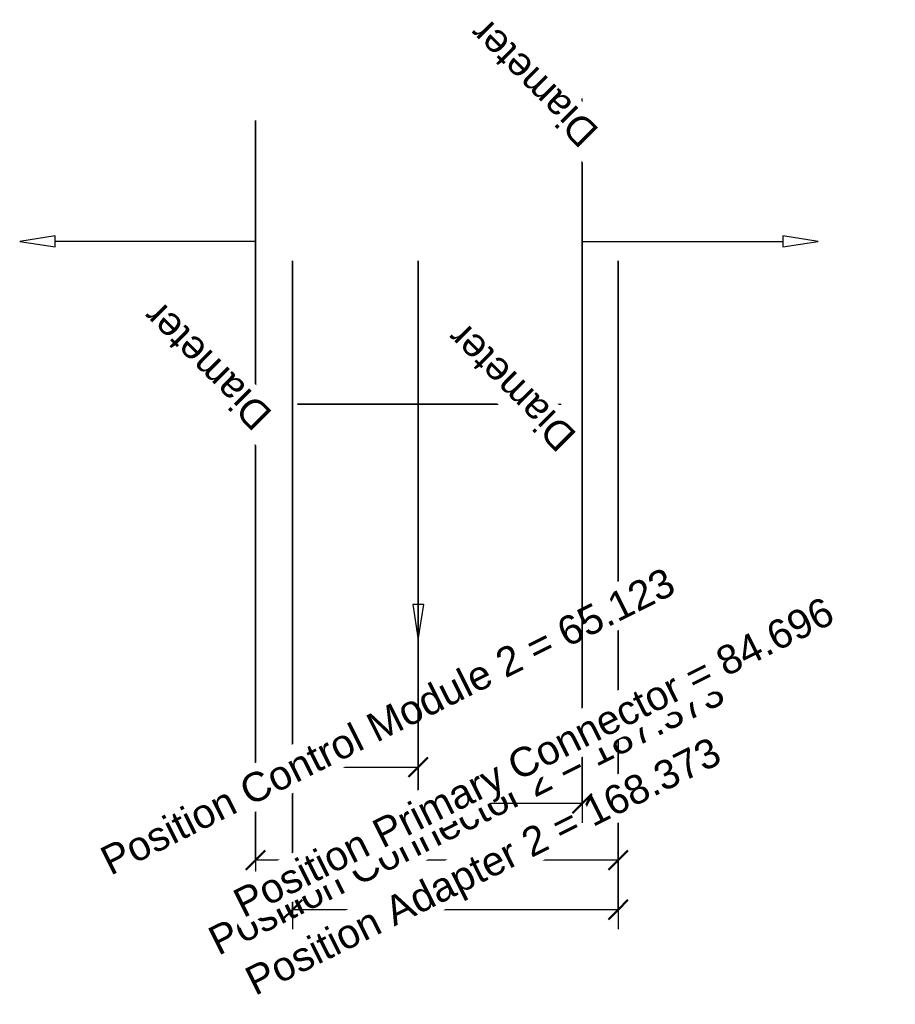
# Model space of a CAD drawing. Header units: millimetres. Extents: x -309 to 143, y -394 to 115.
import ezdxf

# ---------------------------------------------------------------- set-up
doc = ezdxf.new("R2010")
doc.units = ezdxf.units.MM
doc.layers.add('A-ANNO-DIMS', color=211, linetype='Continuous', lineweight=30)
doc.layers.add('A-ANNO-DIMS-5', color=211, linetype='Continuous', lineweight=30)
doc.styles.add('Arial', font='arial.ttf', dxfattribs={"height": 14.6304})
doc.styles.add('Arial_1', font='arial.ttf', dxfattribs={"height": 15})
doc.dimstyles.new('Linear', dxfattribs={"dimscale": 304.8, "dimtxt": 306.07782, "dimasz": 0.656168, "dimexe": 0.656168, "dimexo": 0.656168, "dimgap": 0.656168, "dimtad": 1, "dimdec": 3, "dimrnd": 0.001, "dimzin": 0, "dimdsep": 46, "dimtxsty": 'Arial_1', "dimblk1": 'OBLIQUE', "dimblk2": 'OBLIQUE', "dimsah": 1, "dimcen": 0.09, "dimazin": 0, "dimtfac": 1, "dimtdec": 4, "dimtix": 1, "dimtmove": 0, "dimatfit": 3, "dimfxl": 1, "dimtvp": 1, "dimtfill": 1, "dimtolj": 1, "dimtzin": 0, "dimarcsym": 2})

# ---------------------------------------------------------------- blocks, each defined once
blk = doc.blocks.new('DIMBLOCK1-_3D_')
at = {"layer": 'A-ANNO-DIMS-5'}
for p, q in [((-187.37, -10), (-187.37, -329.93)), ((-187.37, -319.93), (-187.37, -10)), ((0, -10), (0, -329.93)), ((0, -319.93), (0, -10)), ((0, -319.93), (-187.37, -319.93))]:
    blk.add_line(p, q, dxfattribs=at)
at = {"layer": 'A-ANNO-DIMS-5', "lineweight": 50}
for p, q in [((-187.37, -319.93), (-182.37, -314.93)), ((0, -319.93), (5, -314.93)), ((-187.37, -319.93), (-192.37, -324.93)), ((0, -319.93), (-5, -324.93))]:
    blk.add_line(p, q, dxfattribs=at)
at = {"layer": 'A-ANNO-DIMS-5', "color": 0, "insert": (-213.36, -355.99, 73.6), "char_height": 15, "width": 351.754, "attachment_point": 1, "rotation": 26.5651, "line_spacing_factor": 0.941778, "style": 'Arial_1', "bg_fill": 3, "box_fill_scale": 1.25, "bg_fill_color": 256, "bg_fill_true_color": 13158600, "bg_fill_transparency": 0}
blk.add_mtext('Position Connector 2 = 187.373', dxfattribs=at)
blk = doc.blocks.new('_Oblique')
at = {"color": 0, "linetype": 'ByBlock', "lineweight": -2}
blk.add_line((-0.5, -0.5), (0.5, 0.5), dxfattribs=at)
blk = doc.blocks.new('DIMBLOCK2-_3D_')
at = {"layer": 'A-ANNO-DIMS-5'}
for p, q in [((-168.37, -10), (-168.37, -355.44)), ((-168.37, -345.44), (-168.37, -10)), ((0, -10), (0, -355.44)), ((0, -345.44), (0, -10)), ((0, -345.44), (-168.37, -345.44))]:
    blk.add_line(p, q, dxfattribs=at)
at = {"layer": 'A-ANNO-DIMS-5', "lineweight": 50}
for p, q in [((-168.37, -345.44), (-163.37, -340.44)), ((0, -345.44), (5, -340.44)), ((-168.37, -345.44), (-173.37, -350.44)), ((0, -345.44), (-5, -350.44))]:
    blk.add_line(p, q, dxfattribs=at)
at = {"layer": 'A-ANNO-DIMS-5', "color": 0, "insert": (-194.34, -376.75, 68.85), "char_height": 15, "width": 323.7832, "attachment_point": 1, "rotation": 26.5651, "line_spacing_factor": 0.941778, "style": 'Arial_1', "bg_fill": 3, "box_fill_scale": 1.25, "bg_fill_color": 256, "bg_fill_true_color": 13158600, "bg_fill_transparency": 0}
blk.add_mtext('Position Adapter 2 = 168.373', dxfattribs=at)
blk = doc.blocks.new('DIMBLOCK3-_3D_')
at = {"layer": 'A-ANNO-DIMS-5'}
for p, q in [((-168.37, -10), (-168.37, -281.72)), ((-168.37, -271.72), (-168.37, -10)), ((-103.25, -10), (-103.25, -281.72)), ((-103.25, -271.72), (-103.25, -10)), ((-168.37, -271.72), (-103.25, -271.72))]:
    blk.add_line(p, q, dxfattribs=at)
at = {"layer": 'A-ANNO-DIMS-5', "lineweight": 50}
for p, q in [((-168.37, -271.72), (-163.37, -266.72)), ((-103.25, -271.72), (-98.25, -266.72)), ((-168.37, -271.72), (-173.37, -276.72)), ((-103.25, -271.72), (-108.25, -276.72))]:
    blk.add_line(p, q, dxfattribs=at)
at = {"layer": 'A-ANNO-DIMS-5', "color": 0, "insert": (-269.13, -314.61, 80.43), "char_height": 15, "width": 391.8738, "attachment_point": 1, "rotation": 26.5651, "line_spacing_factor": 0.941778, "style": 'Arial_1', "bg_fill": 3, "box_fill_scale": 1.25, "bg_fill_color": 256, "bg_fill_true_color": 13158600, "bg_fill_transparency": 0}
blk.add_mtext('Position Control Module 2 = 65.123', dxfattribs=at)
blk = doc.blocks.new('DIMBLOCK4-_3D_')
at = {"layer": 'A-ANNO-DIMS-5'}
for p, q in [((-103.25, -10), (-103.25, -300.49)), ((-103.25, -290.49), (-103.25, -10)), ((-18.55, -10), (-18.55, -300.49)), ((-18.55, -290.49), (-18.55, -10)), ((-18.55, -290.49), (-103.25, -290.49))]:
    blk.add_line(p, q, dxfattribs=at)
at = {"layer": 'A-ANNO-DIMS-5', "lineweight": 50}
for p, q in [((-103.25, -290.49), (-98.25, -285.49)), ((-18.55, -290.49), (-13.55, -285.49)), ((-103.25, -290.49), (-108.25, -295.49)), ((-18.55, -290.49), (-23.55, -295.49))]:
    blk.add_line(p, q, dxfattribs=at)
at = {"layer": 'A-ANNO-DIMS-5', "color": 0, "insert": (-200.47, -336.5, 83.55), "char_height": 15, "width": 410.2385, "attachment_point": 1, "rotation": 26.5651, "line_spacing_factor": 0.941778, "style": 'Arial_1', "bg_fill": 3, "box_fill_scale": 1.25, "bg_fill_color": 256, "bg_fill_true_color": 13158600, "bg_fill_transparency": 0}
blk.add_mtext('Position Primary Connector = 84.696', dxfattribs=at)

msp = doc.modelspace()

# ---------------------------------------------------------------- linework, layer by layer
at = {"color": 1, "lineweight": 30}
for p, q in [((-18.554, 48.0243, 75.4357), (-18.554, 73.8957, 49.5643)), ((-18.554, 48.0243, -49.5643), (-18.554, 73.8957, -75.4357)), ((-18.554, 12.192, 62.5), (-18.554, 73.152, 62.5)), ((-18.554, 12.192, -62.5), (-18.554, 73.152, -62.5)), ((-18.554, 60.96, -62.5), (-18.554, 60.96, 62.5)), ((-91.058, -84.125, 62.5), (-30.098, -84.125, 62.5)), ((-91.058, -84.125, -62.5), (-30.098, -84.125, -62.5)), ((-55.2257, -84.125, 75.4357), (-29.3543, -84.125, 49.5643)), ((-55.2257, -84.125, -49.5643), (-29.3543, -84.125, -75.4357)), ((-42.29, -84.125, -62.5), (-42.29, -84.125, 62.5))]:
    msp.add_line(p, q, dxfattribs=at)
at = {"color": 5, "lineweight": 30}
msp.add_line((-103.25, -84.125), (-103.25, -187.757), dxfattribs=at)
for points in [[(-309.293, 0, 0), (-291.005, -2.8292, -2.8292), (-291.005, 2.8292, 2.8292), (-309.293, 0, 0)], [(-103.25, -206.045, 0), (-100.4208, -187.757, -2.8292), (-106.0792, -187.757, 2.8292), (-103.25, -206.045, 0)]]:
    msp.add_polyline3d(points, dxfattribs=at)
at = {"color": 94, "lineweight": 30, "extrusion": (0, -1, 0)}
msp.add_circle((-103.25, 0, 84.125), 62.5, dxfattribs=at)

# ---------------------------------------------------------------- next in the draw order: texts
at = {"color": 5, "lineweight": 30, "insert": (-60.4038, -80.6803, 33.7505), "char_height": 14.6304, "width": 99.20583, "attachment_point": 2, "rotation": 135, "line_spacing_factor": 0.941778, "style": 'Arial', "bg_fill": 3, "box_fill_scale": 1.25, "bg_fill_color": 256, "bg_fill_true_color": 13158600, "bg_fill_transparency": 0}
msp.add_mtext('Diameter', dxfattribs=at)

# ---------------------------------------------------------------- next in the draw order: dimensions: what is measured, and where the dimension line sits
at = {"layer": 'A-ANNO-DIMS'}
dim = msp.add_linear_dim(base=(-187.373, -319.9278), p1=(0, 0), p2=(-187.373, 0), dimstyle='Linear', override={"dimpost": '<>', "dimfxl": 187.373}, dxfattribs=at)
dim.commit()
dim.dimension.update_dxf_attribs({"geometry": 'DIMBLOCK1-_3D_', "text_midpoint": (-93.6865, -112.2641)})

# ---------------------------------------------------------------- next in the draw order: linework, layer by layer
at = {"color": 5, "lineweight": 30}
msp.add_line((-187.373, 0), (-291.005, 0), dxfattribs=at)
at = {"color": 1, "lineweight": 30}
for p, q in [((-187.373, -12.192, 62.5), (-187.373, -73.152, 62.5)), ((-187.373, -12.192, -62.5), (-187.373, -73.152, -62.5)), ((-187.373, -48.0243, 75.4357), (-187.373, -73.8957, 49.5643)), ((-187.373, -48.0243, -49.5643), (-187.373, -73.8957, -75.4357)), ((-187.373, -60.96, -62.5), (-187.373, -60.96, 62.5))]:
    msp.add_line(p, q, dxfattribs=at)
at = {"color": 94, "lineweight": 30, "extrusion": (-1, 0, 0)}
msp.add_circle((0, 0, 187.373), 62.5, dxfattribs=at)

# ---------------------------------------------------------------- next in the draw order: texts
at = {"color": 5, "lineweight": 30, "insert": (-217.6788, -69.7073, 33.7505), "char_height": 14.6304, "width": 99.20583, "attachment_point": 2, "rotation": 135, "line_spacing_factor": 0.941778, "style": 'Arial', "bg_fill": 3, "box_fill_scale": 1.25, "bg_fill_color": 256, "bg_fill_true_color": 13158600, "bg_fill_transparency": 0}
msp.add_mtext('Diameter', dxfattribs=at)

# ---------------------------------------------------------------- next in the draw order: dimensions: what is measured, and where the dimension line sits
at = {"layer": 'A-ANNO-DIMS'}
dim = msp.add_linear_dim(base=(-168.373, -345.4441), p1=(0, 0), p2=(-168.373, 0), angle=0, dimstyle='Linear', override={"dimpost": '<>', "dimfxl": 168.373}, dxfattribs=at)
dim.commit()
dim.dimension.update_dxf_attribs({"geometry": 'DIMBLOCK2-_3D_', "text_midpoint": (-84.1865, -137.7803)})

# ---------------------------------------------------------------- next in the draw order: dimensions: what is measured, and where the dimension line sits
dim = msp.add_linear_dim(base=(-103.25, -271.7209), p1=(-168.373, 0), p2=(-103.25, 0), dimstyle='Linear', override={"dimpost": '<>', "dimfxl": 65.123}, dxfattribs=at)
dim.commit()
dim.dimension.update_dxf_attribs({"geometry": 'DIMBLOCK3-_3D_', "text_midpoint": (-135.8115, -64.0572)})

# ---------------------------------------------------------------- next in the draw order: dimensions: what is measured, and where the dimension line sits
dim = msp.add_linear_dim(base=(-103.25, -290.4874), p1=(-18.554, 0), p2=(-103.25, 0), dimstyle='Linear', override={"dimpost": '<>', "dimfxl": 84.696}, dxfattribs=at)
dim.commit()
dim.dimension.update_dxf_attribs({"geometry": 'DIMBLOCK4-_3D_', "text_midpoint": (-60.902, -82.8288)})

# ---------------------------------------------------------------- next in the draw order: linework, layer by layer
at = {"color": 94, "lineweight": 30}
for p, q in [((-18.554, -62.5), (-18.554, 62.5)), ((-18.554, 0, -62.5), (-18.554, 0, 62.5))]:
    msp.add_line(p, q, dxfattribs=at)
at = {"color": 5, "lineweight": 30}
msp.add_line((-18.554, 0), (85.078, 0), dxfattribs=at)
msp.add_polyline3d([(103.366, 0, 0), (85.078, 2.8292, 2.8292), (85.078, -2.8292, -2.8292), (103.366, 0, 0)], dxfattribs=at)
at = {"color": 94, "lineweight": 30, "extrusion": (1, -3.19633e-15, 0)}
msp.add_circle((0, 0, -18.554), 62.5, dxfattribs=at)

# ---------------------------------------------------------------- next in the draw order: texts
at = {"color": 5, "lineweight": 30, "insert": (-48.8598, 76.5967, 33.7505), "char_height": 14.6304, "width": 99.20583, "attachment_point": 2, "rotation": 135, "line_spacing_factor": 0.941778, "style": 'Arial', "bg_fill": 3, "box_fill_scale": 1.25, "bg_fill_color": 256, "bg_fill_true_color": 13158600, "bg_fill_transparency": 0}
msp.add_mtext('Diameter', dxfattribs=at)

doc.saveas('drawing.dxf')
